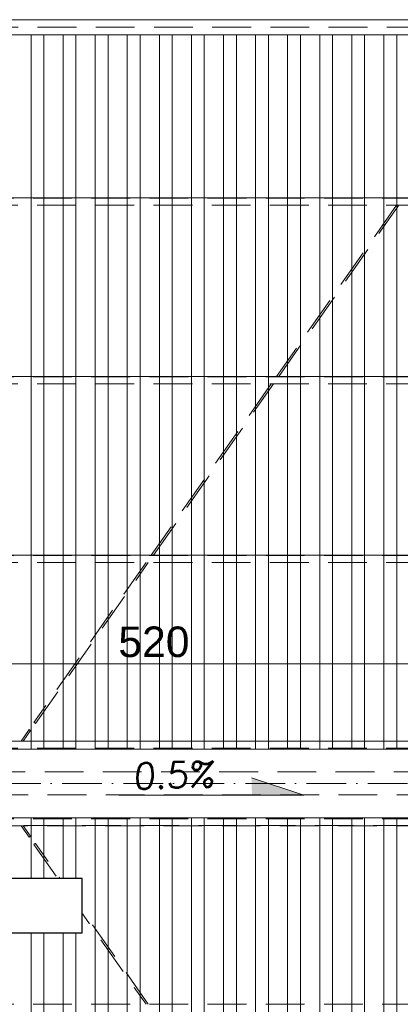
# Model space of a CAD drawing. Extents: x 64716 to 7565828, y -87108 to 5881792.
# Tile 12 of 160: x 115076 to 117569, y -47741 to -41295. Entities that reach past the tile are written whole.
import ezdxf

# ---------------------------------------------------------------- set-up
doc = ezdxf.new("R2010")
doc.units = 0
doc.header["$MEASUREMENT"] = 0
doc.set_wipeout_variables(frame=1)
doc.linetypes.add('DASHDOT', pattern=[20, 13, -3.4, 0.2, -3.4])
doc.linetypes.add('DASHED', pattern=[19.05, 12.7, -6.35])
doc.layers.add('100_rzut_okna', color=1, linetype='Continuous')
doc.layers.add('Rbcs_EX_Profile', color=7, linetype='Continuous')
for name, color, linetype, lineweight in [('a___wymiary', 46, 'Continuous', 18), ('BK_0.13', 4, 'Continuous', 9), ('BK_Beton', 140, 'Continuous', 15), ('BK_Kreskowanie', 215, 'Continuous', 5), ('BK_Opisy', 31, 'Continuous', 20), ('BK_Osie', 6, 'DASHDOT', 5), ('BK_Stal', 247, 'Continuous', 9)]:
    doc.layers.add(name, color=color, linetype=linetype, lineweight=lineweight)
doc.layers.add('tlo', color=7, linetype='Continuous', lineweight=9, true_color=0xb2b2b2)
doc.styles.add('ARIAL', font='arial.ttf')
doc.styles.add('styl1', font='simplex.shx', dxfattribs={"oblique": 5})
doc.dimstyles.new('mosstowy 1-100', dxfattribs={"dimscale": 20, "dimtxt": 10, "dimasz": 4, "dimexe": 4, "dimexo": 4, "dimgap": 2, "dimtad": 1, "dimdec": 0, "dimlfac": 0.1, "dimtxsty": 'ARIAL', "dimblk": 'ARCHTICK', "dimcen": 4, "dimclrd": 4, "dimclre": 4, "dimclrt": 256, "dimadec": 0, "dimazin": 0, "dimtfac": 1, "dimtdec": 0, "dimtmove": 1, "dimatfit": 3, "dimfxl": 8, "dimfxlon": 1, "dimlwd": 9, "dimlwe": 9, "dimarcsym": 0})

# ---------------------------------------------------------------- blocks, each defined once
blk = doc.blocks.new('dfgdfgdfgdfg')
at = {"layer": 'Rbcs_EX_Profile', "color": 0, "linetype": 'DASHED', "lineweight": 5, "ltscale": 20}
for p, q in [((-3567.9, -8297.7), (-10709.9, -8297.7)), ((-10709.9, -8347.7), (-3567.9, -8347.7)), ((-3627.9, -9463.7), (-10712.9, -9463.7)), ((-3627.9, -9465.6), (-10712.9, -9465.6)), ((-3627.9, -9465.7), (-10712.9, -9465.7)), ((-7247.9, -9463.7), (-10667.9, -9463.7)), ((-10712.9, -9511.7), (-3627.9, -9511.7)), ((-7978.4, -9511.7), (-8765.2, -10633.7)), ((-8750.6, -10633.7), (-7963.8, -9511.7)), ((-3627.9, -10633.7), (-10712.9, -10633.7)), ((-3627.9, -10635.6), (-10712.9, -10635.6)), ((-3627.9, -10635.7), (-10712.9, -10635.7)), ((-7247.9, -10633.7), (-10667.9, -10633.7)), ((-10712.9, -10681.7), (-3627.9, -10681.7)), ((-8798.9, -10681.7), (-9585.6, -11803.7)), ((-9571, -11803.7), (-8784.2, -10681.7)), ((-3627.9, -11803.7), (-10712.9, -11803.7)), ((-3627.9, -11805.6), (-10712.9, -11805.6)), ((-3627.9, -11805.7), (-10712.9, -11805.7)), ((-10712.9, -11851.7), (-3627.9, -11851.7)), ((-7247.9, -11803.7), (-10667.9, -11803.7)), ((-9619.3, -11851.7), (-10353.1, -12898.2)), ((-10343.3, -12905.1), (-9604.6, -11851.7)), ((-10384.9, -12944.9), (-10437.5, -13020.1)), ((-10422.9, -13020.1), (-10375, -12951.8)), ((-10384.5, -12945.1), (-10384.9, -12944.9)), ((-10383.4, -12945.9), (-10384.5, -12945.1)), ((-10381.8, -12947), (-10383.4, -12945.9)), ((-10379.9, -12948.3), (-10381.8, -12947)), ((-10378, -12949.6), (-10379.9, -12948.3)), ((-10376.4, -12950.7), (-10378, -12949.6)), ((-10375.4, -12951.5), (-10376.4, -12950.7)), ((-10375, -12951.8), (-10375.4, -12951.5)), ((-10353.1, -12898.2), (-10352.7, -12898.4)), ((-10351.7, -12899.2), (-10352.7, -12898.4)), ((-10351.7, -12899.2), (-10344.7, -12904.1)), ((-10343.7, -12904.8), (-10344.7, -12904.1)), ((-10343.3, -12905), (-10343.7, -12904.8)), ((-7237.9, -13020.1), (-10647.9, -13020.1)), ((-10712.9, -13021.7), (-3687.9, -13021.7)), ((-10712.9, -13066.6), (-3627.9, -13066.6)), ((-7361.9, -13222.7), (-14073.9, -13222.7)), ((-14073.9, -13372.7), (-7361.9, -13372.7)), ((-3627.9, -13528.7), (-10712.9, -13528.7)), ((-3687.9, -13573.7), (-10712.9, -13573.7)), ((-10647.9, -13575.3), (-7237.9, -13575.3)), ((-10437.5, -13575.3), (-10384.9, -13650.4)), ((-10375, -13643.6), (-10422.9, -13575.3)), ((-10384.9, -13650.4), (-10384.5, -13650.2)), ((-10384.5, -13650.2), (-10383.4, -13649.4)), ((-10383.4, -13649.4), (-10381.8, -13648.3)), ((-10381.8, -13648.3), (-10379.9, -13647)), ((-10379.9, -13647), (-10378, -13645.7)), ((-10378, -13645.7), (-10376.4, -13644.6)), ((-10376.4, -13644.6), (-10375.4, -13643.8)), ((-10375.4, -13643.8), (-10375, -13643.6)), ((-10352.7, -13696.9), (-10353.1, -13697.2)), ((-10353.1, -13697.2), (-9619.3, -14743.7)), ((-10352.7, -13696.9), (-10351.7, -13696.1)), ((-10351.7, -13696.1), (-10344.7, -13691.3)), ((-10344.7, -13691.3), (-10343.7, -13690.5)), ((-10343.3, -13690.3), (-10343.7, -13690.5)), ((-9604.6, -14743.7), (-10343.3, -13690.3)), ((-3627.9, -14743.7), (-10712.9, -14743.7))]:
    blk.add_line(p, q, dxfattribs=at)
blk = doc.blocks.new('*U370')
at = {"layer": 'BK_Kreskowanie'}
for p, q in [((-42, 4900), (-42, 225)), ((42, 4900), (42, 225)), ((-42, -225), (-42, -4900)), ((42, -225), (42, -4900))]:
    blk.add_line(p, q, dxfattribs=at)
blk = doc.blocks.new('_ArchTick')
at = {"layer": '100_rzut_okna', "color": 0, "linetype": 'Continuous', "const_width": 0.15}
blk.add_lwpolyline([(-0.5, -0.5), (0.5, 0.5)], dxfattribs=at)
blk = doc.blocks.new('*D580')
at = {"layer": 'a___wymiary', "color": 4, "lineweight": 9}
for p, q in [((113355.2, -45671.4), (113355.2, -45431.4)), ((118555.2, -45671.4), (118555.2, -45431.4)), ((113355.2, -45511.4), (118555.2, -45511.4))]:
    blk.add_line(p, q, dxfattribs=at)
at = {"layer": 'Defpoints', "color": 0}
for p in [(118555.2, -45511.4), (113355.2, -46295.2), (118555.2, -46295.2)]:
    blk.add_point(p, dxfattribs=at)
at = {"layer": 'a___wymiary', "color": 4, "lineweight": 9, "xscale": 80, "yscale": 80, "zscale": 80, "rotation": 180}
blk.add_blockref('_ArchTick', (113355.2, -45511.4), dxfattribs=at)
at = {"layer": 'a___wymiary', "color": 4, "lineweight": 9, "xscale": 80, "yscale": 80, "zscale": 80}
blk.add_blockref('_ArchTick', (118555.2, -45511.4), dxfattribs=at)
at = {"layer": 'a___wymiary', "insert": (115955.2, -45369.3), "char_height": 200, "attachment_point": 5, "style": 'ARIAL'}
blk.add_mtext('520', dxfattribs=at)

msp = doc.modelspace()

# ---------------------------------------------------------------- hatches: boundary and pattern name
at = {"layer": 'BK_0.13'}
msp.add_hatch(color=256, dxfattribs=at).paths.add_polyline_path([(116937.3, -46373.1), (116595, -46258.3), (116597, -46373.1)])
msp.add_hatch(color=256, dxfattribs=at).paths.add_polyline_path([(116937.3, -46373.1), (116595, -46258.3), (116597, -46373.1)])

# ---------------------------------------------------------------- linework, layer by layer
msp.add_line((116937.3, -46373.1), (116595, -46258.3), dxfattribs=at)
msp.add_line((116937.3, -46373.1), (116595, -46258.3), dxfattribs=at)
at = {"layer": 'BK_Beton', "ltscale": 10}
for p, q in [((92455, -41295.2), (121955, -41295.2)), ((92555, -41395.2), (121855, -41395.2)), ((92555, -46070.2), (121855, -46070.2)), ((92555, -46520.2), (121855, -46520.2))]:
    msp.add_line(p, q, dxfattribs=at)
at = {"layer": 'BK_Osie', "ltscale": 20}
for p, q in [((90955, -41295.2), (121955, -41295.2)), ((90955, -46295.2), (121955, -46295.2))]:
    msp.add_line(p, q, dxfattribs=at)
at = {"layer": 'BK_Stal', "color": 4}
msp.add_line((116937.3, -46373.1), (115725.7, -46373.1), dxfattribs=at)

# ---------------------------------------------------------------- block references
at = {"layer": 'BK_Beton', "color": 0, "linetype": 'ByBlock', "lineweight": -2, "transparency": 16777216}
for p in [(115193, -46295.2), (115403, -46295.2), (115613, -46295.2), (115823, -46295.2), (116033, -46295.2), (116243, -46295.2), (116453, -46295.2), (116663, -46295.2), (116873, -46295.2), (117083, -46295.2), (117293, -46295.2), (117503, -46295.2)]:
    msp.add_blockref('*U370', p, dxfattribs=at)
at = {"layer": 'tlo'}
msp.add_blockref('dfgdfgdfgdfg', (125522.9, -32997.5), dxfattribs=at)

# ---------------------------------------------------------------- texts
at = {"layer": 'BK_Opisy', "insert": (116350.1, -46148.6), "char_height": 168.75, "width": 3428.796, "attachment_point": 3, "rotation": 1.66013, "style": 'styl1'}
msp.add_mtext('{0.5%', dxfattribs=at)

# ---------------------------------------------------------------- dimensions: what is measured, and where the dimension line sits
at = {"layer": 'a___wymiary'}
dim = msp.add_linear_dim(base=(118555.2, -45511.4), p1=(113355.2, -46295.2), p2=(118555.2, -46295.2), dimstyle='mosstowy 1-100', dxfattribs=at)
dim.commit()
dim.dimension.update_dxf_attribs({"geometry": '*D580', "text_midpoint": (115955.2, -45369.3)})

# ---------------------------------------------------------------- next in the draw order: wipeouts: each hides what was drawn before it
msp.add_wipeout([(112529.3, -46917.7), (112529.3, -47273), (115486.5, -47273), (115486.5, -46917.7)])

# ---------------------------------------------------------------- next in the draw order: linework, layer by layer
msp.add_lwpolyline([(112529.3, -46917.7), (112529.3, -47273), (115486.5, -47273), (115486.5, -46917.7)], close=True)

doc.saveas('drawing.dxf')
